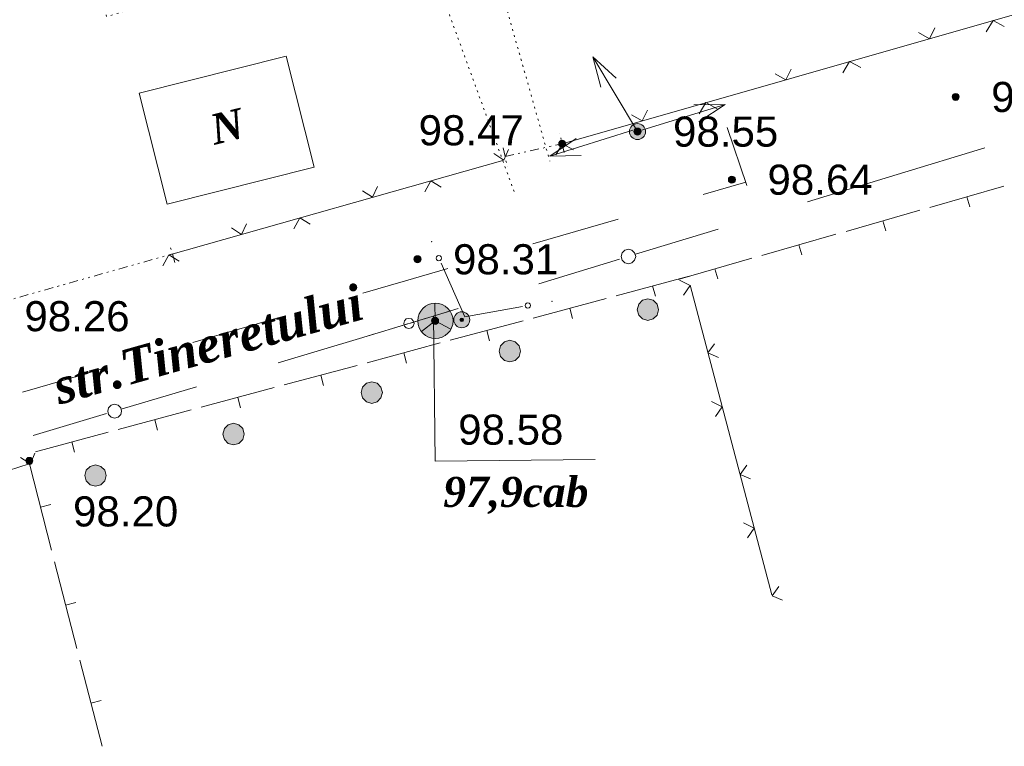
# Model space of a CAD drawing. Header units: millimetres. Extents: x 9396 to 25236, y 15106 to 31102.
# Tile 130 of 256: x 11471 to 11527, y 16068 to 16109. Entities that reach past the tile are written whole.
import ezdxf
from ezdxf.enums import TextEntityAlignment as Align

# ---------------------------------------------------------------- set-up
doc = ezdxf.new("R2010")
doc.units = ezdxf.units.MM
for name, pattern in [('DIVIDE', [1.25, 0.5, -0.25, 0, -0.25, 0, -0.25]), ('DOT', [0.25, 0, -0.25]), ('HIDDEN', [0.375, 0.25, -0.125])]:
    doc.linetypes.add(name, pattern=pattern)
for name, color, linetype, lineweight, true_color in [('1001010', 7, 'Continuous', 9, 0x000000), ('1060000', 7, 'Continuous', 9, 0x000000), ('1070000', 7, 'DOT', 9, 0x000000), ('2030012', 7, 'Continuous', 9, 0x000000), ('21100200', 7, 'HIDDEN', 0, 0x800080), ('3000105', 7, 'DIVIDE', 9, 0x000000), ('3000220', 7, 'Continuous', 9, 0x000000), ('3000260', 7, 'Continuous', 9, 0x000000), ('4000220', 7, 'Continuous', 9, 0x000000), ('5010210', 7, 'Continuous', 20, 0x008000), ('6011210', 1, 'Continuous', 9, 0xff0000), ('9010110', 7, 'Continuous', 9, 0x000000), ('9010120', 7, 'Continuous', 20, 0x000000), ('9010200', 7, 'Continuous', 9, 0x000000)]:
    doc.layers.add(name, color=color, linetype=linetype, lineweight=lineweight, true_color=true_color)
doc.styles.add('12', font='timesbi.ttf', dxfattribs={"height": 0.001692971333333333})
doc.styles.add('2', font='timesbi.ttf', dxfattribs={"height": 0.001692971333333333})
doc.styles.add('9', font='timesbi.ttf', dxfattribs={"height": 0.001692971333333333})
doc.styles.add('F2', font='arial.ttf', dxfattribs={"height": 0.001692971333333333})

# ---------------------------------------------------------------- blocks, each defined once
blk = doc.blocks.new('SYMBOL2030012')
at = {"true_color": 0xffffff}
h = blk.add_hatch(color=7, dxfattribs=at)
edge = h.paths.add_edge_path()
edge.add_arc((0, 0), 0.225, 0, 360)
at = {"true_color": 0x000000}
h = blk.add_hatch(color=18, dxfattribs=at)
edge = h.paths.add_edge_path()
edge.add_arc((0, 0), 0.05, 0, 360)
at = {"color": 18, "linetype": 'Continuous', "lineweight": 0, "true_color": 0x000000}
for radius in [0.225, 0.05]:
    blk.add_circle((0, 0), radius, dxfattribs=at)
blk = doc.blocks.new('SYMBOL9010200')
at = {"true_color": 0xffffff}
h = blk.add_hatch(color=7, dxfattribs=at)
edge = h.paths.add_edge_path()
edge.add_arc((0.01, 0), 0.495, 0, 360)
at = {"color": 18, "linetype": 'Continuous', "lineweight": 0, "true_color": 0x000000, "flags": 128}
for points in [[(0.0025, 0.007), (-0.007, 0.495)], [(0.0025, 0.0025), (-0.3845, -0.3005)], [(0.005, 0), (0.44, -0.238)]]:
    blk.add_lwpolyline(points, dxfattribs=at)
at = {"color": 18, "linetype": 'Continuous', "lineweight": 0, "true_color": 0x000000}
blk.add_circle((0.01, 0), 0.495, dxfattribs=at)
blk = doc.blocks.new('SYMBOL21100200')
at = {"true_color": 0x800080}
h = blk.add_hatch(color=216, dxfattribs=at)
edge = h.paths.add_edge_path()
edge.add_arc((0, 0), 0.1, 0, 360)
at = {"color": 216, "linetype": 'Continuous', "lineweight": 0, "true_color": 0x800080}
blk.add_circle((0, 0), 0.1, dxfattribs=at)

msp = doc.modelspace()

# ---------------------------------------------------------------- hatches: boundary and pattern name
at = {"layer": '4000220', "true_color": 0xffffff}
h = msp.add_hatch(color=7, dxfattribs=at)
h.paths.add_polyline_path([(11475.53088953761, 16082.50672905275), (11475.83088953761, 16082.58672905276), (11476.05088953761, 16082.80672905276), (11476.13088953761, 16083.10672905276), (11476.05088953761, 16083.40672905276), (11475.83088953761, 16083.62672905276), (11475.53088953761, 16083.71672905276), (11475.23088953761, 16083.62672905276), (11475.01088953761, 16083.40672905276), (11474.93088953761, 16083.10672905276), (11475.01088953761, 16082.80672905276), (11475.23088953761, 16082.58672905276)])
h.paths.add_polyline_path([(11483.30088953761, 16084.83672905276), (11483.60088953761, 16084.91672905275), (11483.82088953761, 16085.13672905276), (11483.90088953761, 16085.43672905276), (11483.82088953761, 16085.74672905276), (11483.60088953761, 16085.96672905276), (11483.30088953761, 16086.04672905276), (11483.00088953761, 16085.96672905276), (11482.78088953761, 16085.74672905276), (11482.70088953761, 16085.43672905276), (11482.78088953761, 16085.13672905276), (11483.00088953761, 16084.91672905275)])
h.paths.add_polyline_path([(11491.07088953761, 16087.16672905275), (11491.37088953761, 16087.24672905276), (11491.59088953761, 16087.47672905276), (11491.67088953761, 16087.77672905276), (11491.59088953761, 16088.07672905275), (11491.37088953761, 16088.29672905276), (11491.07088953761, 16088.37672905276), (11490.77088953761, 16088.29672905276), (11490.55088953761, 16088.07672905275), (11490.47088953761, 16087.77672905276), (11490.55088953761, 16087.47672905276), (11490.77088953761, 16087.24672905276)])
h.paths.add_polyline_path([(11498.84088953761, 16089.50672905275), (11499.14088953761, 16089.58672905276), (11499.36088953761, 16089.80672905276), (11499.44088953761, 16090.10672905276), (11499.36088953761, 16090.40672905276), (11499.14088953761, 16090.62672905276), (11498.84088953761, 16090.71672905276), (11498.54088953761, 16090.62672905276), (11498.32088953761, 16090.40672905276), (11498.24088953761, 16090.10672905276), (11498.32088953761, 16089.80672905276), (11498.54088953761, 16089.58672905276)])
h.paths.add_polyline_path([(11506.61088953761, 16091.83672905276), (11506.91088953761, 16091.91672905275), (11507.13088953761, 16092.13672905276), (11507.21088953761, 16092.43672905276), (11507.13088953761, 16092.74672905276), (11506.91088953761, 16092.96672905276), (11506.61088953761, 16093.04672905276), (11506.31088953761, 16092.96672905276), (11506.09088953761, 16092.74672905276), (11506.01088953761, 16092.43672905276), (11506.09088953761, 16092.13672905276), (11506.31088953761, 16091.91672905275)])

# ---------------------------------------------------------------- linework, layer by layer
at = {"layer": '1001010', "color": 253}
msp.add_line((11477.98800447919, 16104.61201235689, 16.28268429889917), (11479.55836177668, 16098.37021342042, 16.28268429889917), dxfattribs=at)
msp.add_polyline3d([(11479.55836177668, 16098.37021342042, 16.28268429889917), (11487.83709461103, 16100.45303740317, 20.82416401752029), (11486.26673731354, 16106.69483633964, 20.82416401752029), (11477.98800447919, 16104.61201235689, 16.28268429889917)], dxfattribs=at)
at = {"layer": '1060000', "color": 253}
msp.add_polyline3d([(11494.55140570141, 16092.087581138, 19.91644292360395), (11494.63560632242, 16083.91853190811, 16.82690680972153), (11503.64166802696, 16084.01972361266, 16.82690680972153)], dxfattribs=at)
at = {"layer": '1070000', "color": 253}
for points in [[(11523.6960732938, 16132.75736283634, 20.82416401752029), (11499.11532914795, 16125.49466681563, 20.82416401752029), (11497.43089339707, 16122.35218272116, 20.82416401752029), (11499.04749965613, 16116.60595866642, 20.82416401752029), (11496.79773307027, 16115.97302359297, 20.82416401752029), (11501.09056669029, 16100.79043878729, 20.82416401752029)], [(11499.08039548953, 16099.08353620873, 20.82416401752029), (11493.64341590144, 16113.94836571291, 20.82416401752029), (11476.15786577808, 16108.93047261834, 20.82416401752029), (11468.9304808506, 16132.07996200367, 20.82416401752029)]]:
    msp.add_polyline3d(points, dxfattribs=at)
at = {"layer": '3000105', "color": 253}
for p, q in [((11501.89636022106, 16101.28439397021, 11.62618845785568), (11501.65805789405, 16102.35827105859, 11.62618845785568)), ((11498.56934624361, 16101.05826457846, 14.99661505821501), (11501.78804098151, 16101.77251991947, 8.255761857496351)), ((11498.46102700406, 16101.54639052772, 11.62618845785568), (11498.69932933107, 16100.47251343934, 11.62618845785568)), ((11479.99174352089, 16095.09499224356, 8.255761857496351), (11479.69267479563, 16096.15355631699, 8.255761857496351)), ((11469.87269875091, 16092.75570085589, 8.255761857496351), (11479.85580319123, 16095.57615773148, 8.255761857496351))]:
    msp.add_line(p, q, dxfattribs=at)
at = {"layer": '3000220', "color": 253}
for p, q in [((11526.62088953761, 16099.38672905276, 102.6144383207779), (11522.47088953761, 16098.19672905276, 102.6144383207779)), ((11524.55088953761, 16098.78672905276, 102.6144383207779), (11524.71088953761, 16098.21672905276, 102.6144383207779)), ((11521.90088953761, 16098.03672905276, 102.6144383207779), (11517.75088953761, 16096.84672905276, 102.6144383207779)), ((11519.82088953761, 16097.43672905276, 102.6144383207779), (11519.99088953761, 16096.86672905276, 102.6144383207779)), ((11517.18088953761, 16096.68672905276, 102.6144383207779), (11513.02088953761, 16095.49672905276, 102.6144383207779)), ((11515.10088953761, 16096.08672905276, 102.6144383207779), (11515.27088953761, 16095.51672905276, 102.6144383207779)), ((11512.46088953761, 16095.33672905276, 102.6144383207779), (11508.30088953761, 16094.14672905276, 102.6144383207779)), ((11510.38088953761, 16094.73672905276, 102.6144383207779), (11510.54088953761, 16094.16672905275, 102.6144383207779)), ((11508.93088953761, 16094.32672905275, 102.6144383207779), (11504.82088953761, 16093.21672905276, 102.6144383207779)), ((11506.87088953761, 16093.77672905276, 102.6144383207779), (11507.03088953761, 16093.19672905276, 102.6144383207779)), ((11504.26088953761, 16093.06672905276, 102.6144383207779), (11500.15088953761, 16091.96672905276, 102.6144383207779)), ((11502.21088953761, 16092.51672905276, 102.6144383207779), (11502.36088953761, 16091.93672905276, 102.6144383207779)), ((11499.59088953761, 16091.81672905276, 102.6144383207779), (11495.48088953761, 16090.71672905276, 102.6144383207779)), ((11497.54088953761, 16091.26672905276, 102.6144383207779), (11497.69088953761, 16090.68672905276, 102.6144383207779)), ((11494.92088953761, 16090.56672905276, 102.6144383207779), (11490.82088953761, 16089.45672905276, 102.6144383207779)), ((11492.87088953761, 16090.00672905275, 102.6144383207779), (11493.03088953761, 16089.42672905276, 102.6144383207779)), ((11490.26088953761, 16089.30672905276, 102.6144383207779), (11486.15088953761, 16088.20672905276, 102.6144383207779)), ((11488.20088953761, 16088.75672905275, 102.6144383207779), (11488.36088953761, 16088.17672905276, 102.6144383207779)), ((11485.59088953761, 16088.05672905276, 102.6144383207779), (11481.48088953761, 16086.94672905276, 102.6144383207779)), ((11483.54088953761, 16087.50672905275, 102.6144383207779), (11483.69088953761, 16086.92672905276, 102.6144383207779)), ((11480.92088953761, 16086.79672905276, 102.6144383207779), (11476.81088953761, 16085.69672905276, 102.6144383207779)), ((11478.87088953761, 16086.24672905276, 102.6144383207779), (11479.02088953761, 16085.66672905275, 102.6144383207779)), ((11476.25088953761, 16085.54672905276, 102.6144383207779), (11472.15088953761, 16084.43672905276, 102.6144383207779)), ((11474.20088953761, 16084.99672905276, 102.6144383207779), (11474.36088953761, 16084.41672905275, 102.6144383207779)), ((11471.81088953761, 16083.76672905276, 2.469654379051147), (11473.06088953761, 16078.90672905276, 2.469654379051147)), ((11472.43088953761, 16081.33672905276, 2.469654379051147), (11473.01088953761, 16081.48672905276, 2.469654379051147)), ((11473.23088953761, 16078.24672905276, 2.469654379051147), (11474.48088953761, 16073.38672905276, 2.469654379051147)), ((11473.85088953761, 16075.81672905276, 2.469654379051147), (11474.43088953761, 16075.96672905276, 2.469654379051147)), ((11474.65088953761, 16072.72672905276, 2.469654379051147), (11475.90088953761, 16067.87672905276, 2.469654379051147)), ((11475.27088953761, 16070.29672905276, 2.469654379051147), (11475.85088953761, 16070.44672905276, 2.469654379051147))]:
    msp.add_line(p, q, dxfattribs=at)
at = {"layer": '3000260', "color": 253}
for p, q in [((11501.78804098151, 16101.77251991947, 8.255761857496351), (11538.52495236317, 16112.27906036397, 8.255761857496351)), ((11479.64190406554, 16095.51572630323, 8.255761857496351), (11498.43831932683, 16100.83898747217, 8.255761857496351)), ((11508.97875400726, 16093.81179784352, 1.824374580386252), (11513.5753432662, 16076.4022583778, 18.55342415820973)), ((11446.47012850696, 16075.81782100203, 2.469654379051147), (11471.81024337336, 16083.76241769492, 2.469654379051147))]:
    msp.add_line(p, q, dxfattribs=at)
for points in [[(11525.64088953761, 16108.07672905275, 8.255761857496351), (11526.02088953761, 16108.70672905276, 8.255761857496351), (11526.65088953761, 16108.36672905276, 8.255761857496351)], [(11521.83088953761, 16108.02672905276, 8.255761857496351), (11522.44088953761, 16107.67672905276, 8.255761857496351), (11522.74088953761, 16108.28672905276, 8.255761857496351)], [(11517.57088953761, 16105.76672905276, 8.255761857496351), (11517.94088953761, 16106.39672905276, 8.255761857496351), (11518.58088953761, 16106.05672905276, 8.255761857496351)], [(11513.76088953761, 16105.71672905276, 8.255761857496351), (11514.36088953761, 16105.36672905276, 8.255761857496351), (11514.67088953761, 16105.97672905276, 8.255761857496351)], [(11509.49088953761, 16103.45672905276, 8.255761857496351), (11509.87088953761, 16104.08672905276, 8.255761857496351), (11510.50088953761, 16103.74672905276, 8.255761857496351)], [(11505.69088953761, 16103.40672905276, 8.255761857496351), (11506.29088953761, 16103.05672905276, 8.255761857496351), (11506.59088953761, 16103.66672905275, 8.255761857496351)], [(11501.42088953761, 16101.14672905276, 8.255761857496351), (11501.80088953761, 16101.77672905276, 8.255761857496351), (11502.43088953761, 16101.43672905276, 8.255761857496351)], [(11497.94088953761, 16101.21672905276, 8.255761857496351), (11498.50088953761, 16100.85672905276, 8.255761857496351), (11498.76088953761, 16101.44672905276, 8.255761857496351)], [(11494.06088953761, 16099.07672905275, 8.255761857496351), (11494.39088953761, 16099.69672905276, 8.255761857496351), (11494.98088953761, 16099.33672905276, 8.255761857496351)], [(11490.56088953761, 16099.12672905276, 8.255761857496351), (11491.12088953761, 16098.76672905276, 8.255761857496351), (11491.39088953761, 16099.36672905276, 8.255761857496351)], [(11483.19088953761, 16097.03672905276, 8.255761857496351), (11483.75088953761, 16096.67672905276, 8.255761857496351), (11484.02088953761, 16097.27672905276, 8.255761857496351)], [(11486.69088953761, 16096.99672905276, 8.255761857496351), (11487.02088953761, 16097.60672905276, 8.255761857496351), (11487.61088953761, 16097.25672905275, 8.255761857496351)], [(11479.32088953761, 16094.90672905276, 8.255761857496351), (11479.65088953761, 16095.51672905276, 8.255761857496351), (11480.24088953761, 16095.16672905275, 8.255761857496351)], [(11508.38088953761, 16094.10672905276, 10.18889936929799), (11508.98088953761, 16093.80672905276, 10.18889936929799), (11508.61088953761, 16093.25672905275, 10.18889936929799)], [(11510.36088953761, 16090.52672905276, 10.18889936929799), (11509.98088953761, 16090.00672905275, 10.18889936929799), (11510.57088953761, 16089.75672905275, 10.18889936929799)], [(11510.19088953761, 16087.27672905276, 10.18889936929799), (11510.78088953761, 16086.97672905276, 10.18889936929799), (11510.41088953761, 16086.42672905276, 10.18889936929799)], [(11471.31088953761, 16084.12672905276, 2.469654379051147), (11471.87088953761, 16083.77672905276, 2.469654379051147), (11472.11088953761, 16084.37672905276, 2.469654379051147)], [(11512.17088953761, 16083.69672905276, 10.18889936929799), (11511.79088953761, 16083.17672905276, 10.18889936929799), (11512.37088953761, 16082.92672905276, 10.18889936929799)], [(11511.99088953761, 16080.44672905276, 10.18889936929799), (11512.59088953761, 16080.14672905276, 10.18889936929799), (11512.21088953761, 16079.59672905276, 10.18889936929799)], [(11513.97088953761, 16076.86672905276, 10.18889936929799), (11513.59088953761, 16076.34672905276, 10.18889936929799), (11514.17088953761, 16076.09672905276, 10.18889936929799)]]:
    msp.add_polyline3d(points, dxfattribs=at)
at = {"layer": '4000220', "color": 253}
for points in [[(11506.61088953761, 16091.83672905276, 102.6144383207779), (11506.91088953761, 16091.91672905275, 102.6144383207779), (11507.13088953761, 16092.13672905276, 102.6144383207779), (11507.21088953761, 16092.43672905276, 102.6144383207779), (11507.13088953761, 16092.74672905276, 102.6144383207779), (11506.91088953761, 16092.96672905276, 102.6144383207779), (11506.61088953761, 16093.04672905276, 102.6144383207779), (11506.31088953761, 16092.96672905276, 102.6144383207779), (11506.09088953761, 16092.74672905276, 102.6144383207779), (11506.01088953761, 16092.43672905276, 102.6144383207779), (11506.09088953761, 16092.13672905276, 102.6144383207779), (11506.31088953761, 16091.91672905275, 102.6144383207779), (11506.61088953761, 16091.83672905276, 102.6144383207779)], [(11498.84088953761, 16089.50672905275, 102.6144383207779), (11499.14088953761, 16089.58672905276, 102.6144383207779), (11499.36088953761, 16089.80672905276, 102.6144383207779), (11499.44088953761, 16090.10672905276, 102.6144383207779), (11499.36088953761, 16090.40672905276, 102.6144383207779), (11499.14088953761, 16090.62672905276, 102.6144383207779), (11498.84088953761, 16090.71672905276, 102.6144383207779), (11498.54088953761, 16090.62672905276, 102.6144383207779), (11498.32088953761, 16090.40672905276, 102.6144383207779), (11498.24088953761, 16090.10672905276, 102.6144383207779), (11498.32088953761, 16089.80672905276, 102.6144383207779), (11498.54088953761, 16089.58672905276, 102.6144383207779), (11498.84088953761, 16089.50672905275, 102.6144383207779)], [(11491.07088953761, 16087.16672905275, 102.6144383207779), (11491.37088953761, 16087.24672905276, 102.6144383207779), (11491.59088953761, 16087.47672905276, 102.6144383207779), (11491.67088953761, 16087.77672905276, 102.6144383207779), (11491.59088953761, 16088.07672905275, 102.6144383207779), (11491.37088953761, 16088.29672905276, 102.6144383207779), (11491.07088953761, 16088.37672905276, 102.6144383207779), (11490.77088953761, 16088.29672905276, 102.6144383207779), (11490.55088953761, 16088.07672905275, 102.6144383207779), (11490.47088953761, 16087.77672905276, 102.6144383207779), (11490.55088953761, 16087.47672905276, 102.6144383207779), (11490.77088953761, 16087.24672905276, 102.6144383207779), (11491.07088953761, 16087.16672905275, 102.6144383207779)], [(11483.30088953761, 16084.83672905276, 102.6144383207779), (11483.60088953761, 16084.91672905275, 102.6144383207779), (11483.82088953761, 16085.13672905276, 102.6144383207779), (11483.90088953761, 16085.43672905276, 102.6144383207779), (11483.82088953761, 16085.74672905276, 102.6144383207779), (11483.60088953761, 16085.96672905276, 102.6144383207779), (11483.30088953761, 16086.04672905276, 102.6144383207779), (11483.00088953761, 16085.96672905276, 102.6144383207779), (11482.78088953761, 16085.74672905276, 102.6144383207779), (11482.70088953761, 16085.43672905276, 102.6144383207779), (11482.78088953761, 16085.13672905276, 102.6144383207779), (11483.00088953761, 16084.91672905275, 102.6144383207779), (11483.30088953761, 16084.83672905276, 102.6144383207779)], [(11475.53088953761, 16082.50672905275, 102.6144383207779), (11475.83088953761, 16082.58672905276, 102.6144383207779), (11476.05088953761, 16082.80672905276, 102.6144383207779), (11476.13088953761, 16083.10672905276, 102.6144383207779), (11476.05088953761, 16083.40672905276, 102.6144383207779), (11475.83088953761, 16083.62672905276, 102.6144383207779), (11475.53088953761, 16083.71672905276, 102.6144383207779), (11475.23088953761, 16083.62672905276, 102.6144383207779), (11475.01088953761, 16083.40672905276, 102.6144383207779), (11474.93088953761, 16083.10672905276, 102.6144383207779), (11475.01088953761, 16082.80672905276, 102.6144383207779), (11475.23088953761, 16082.58672905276, 102.6144383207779), (11475.53088953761, 16082.50672905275, 102.6144383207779)]]:
    msp.add_polyline3d(points, close=True, dxfattribs=at)
at = {"layer": '5010210'}
for p, q in [((11511.07088953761, 16102.69672905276, 53.63388296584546), (11512.18088953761, 16099.41672905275, 53.63388296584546)), ((11512.11088953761, 16099.61672905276, 53.63388296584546), (11509.72088953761, 16098.92672905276, 53.63388296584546)), ((11500.14088953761, 16096.14672905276, 53.63388296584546), (11504.93088953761, 16097.53672905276, 53.63388296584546)), ((11495.36088953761, 16094.75672905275, 53.63388296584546), (11492.97088953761, 16094.05672905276, 53.63388296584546)), ((11492.97088953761, 16094.05672905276, 53.63388296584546), (11490.57088953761, 16093.36672905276, 53.63388296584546)), ((11481.00088953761, 16090.58672905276, 53.63388296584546), (11485.79088953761, 16091.97672905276, 53.63388296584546)), ((11476.21088953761, 16089.19672905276, 53.63388296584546), (11473.82088953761, 16088.49672905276, 53.63388296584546)), ((11473.82088953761, 16088.49672905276, 53.63388296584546), (11471.43088953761, 16087.80672905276, 53.63388296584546))]:
    msp.add_line(p, q, dxfattribs=at)
at = {"layer": '6011210'}
for p, q in [((11506.02192098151, 16102.45745991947, 14.99661505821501), (11503.51546240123, 16106.66788334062, 14.99661505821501)), ((11506.27265234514, 16102.53780554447, 14.99661505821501), (11510.95653399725, 16103.97699026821, 14.99661505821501)), ((11505.76669382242, 16102.53780554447, 14.99661505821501), (11501.08782357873, 16101.08241101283, 14.99661505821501))]:
    msp.add_line(p, q, dxfattribs=at)
for points in [[(11503.95541502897, 16104.95136311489, 14.99661505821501), (11503.51546240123, 16106.66788334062, 14.99661505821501), (11503.51546240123, 16106.66788334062, 14.99661505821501), (11504.81468511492, 16105.46288527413, 14.99661505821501)], [(11509.18465824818, 16103.95562838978, 14.99661505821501), (11510.95653399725, 16103.97699026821, 14.99661505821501), (11510.95653399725, 16103.97699026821, 14.99661505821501), (11509.47836941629, 16102.99973417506, 14.99661505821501)], [(11502.85961473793, 16101.10990807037, 14.99661505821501), (11501.08782357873, 16101.08241101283, 14.99661505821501), (11501.08782357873, 16101.08241101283, 14.99661505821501), (11502.56259544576, 16102.06477954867, 14.99661505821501)]]:
    msp.add_polyline3d(points, dxfattribs=at)
at = {"layer": '9010110', "color": 253}
for q in [(11494.96949928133, 16095.05826356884, 42.29973806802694), (11499.55297356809, 16092.62162355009, 42.29973806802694)]:
    msp.add_line((11496.30456473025, 16092.04038347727, 42.29973806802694), q, dxfattribs=at)
for points in [[(11494.99812969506, 16095.33261630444, 42.29973806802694), (11494.97803350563, 16095.40761630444, 42.29973806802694), (11494.92312969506, 16095.462520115, 42.29973806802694), (11494.84812969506, 16095.48261630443, 42.29973806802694), (11494.77312969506, 16095.462520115, 42.29973806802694), (11494.71822588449, 16095.40761630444, 42.29973806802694), (11494.69812969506, 16095.33261630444, 42.29973806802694), (11494.71822588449, 16095.25761630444, 42.29973806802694), (11494.77312969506, 16095.20271249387, 42.29973806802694), (11494.84812969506, 16095.18261630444, 42.29973806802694), (11494.92312969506, 16095.20271249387, 42.29973806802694), (11494.97803350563, 16095.25761630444, 42.29973806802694), (11494.99812969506, 16095.33261630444, 42.29973806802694)], [(11499.99828346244, 16092.67446355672, 42.29973806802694), (11499.978187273, 16092.74946355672, 42.29973806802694), (11499.92328346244, 16092.80436736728, 42.29973806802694), (11499.84828346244, 16092.82446355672, 42.29973806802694), (11499.77328346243, 16092.80436736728, 42.29973806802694), (11499.71837965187, 16092.74946355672, 42.29973806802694), (11499.69828346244, 16092.67446355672, 42.29973806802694), (11499.71837965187, 16092.59946355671, 42.29973806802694), (11499.77328346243, 16092.54455974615, 42.29973806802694), (11499.84828346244, 16092.52446355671, 42.29973806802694), (11499.92328346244, 16092.54455974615, 42.29973806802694), (11499.978187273, 16092.59946355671, 42.29973806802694), (11499.99828346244, 16092.67446355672, 42.29973806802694)]]:
    msp.add_polyline3d(points, close=True, dxfattribs=at)
at = {"layer": '9010110'}
for p in [(11494.43727162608, 16096.26135008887, 42.29973806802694), (11501.20489103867, 16092.91720230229, 42.29973806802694)]:
    msp.add_point(p, dxfattribs=at)
at = {"layer": '9010120', "color": 253}
for p, q in [((11520.62088953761, 16100.03672905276, 16.31893730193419), (11525.56088953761, 16101.54672905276, 16.31893730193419)), ((11515.59088953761, 16098.50672905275, 16.31893730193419), (11520.62088953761, 16100.03672905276, 16.31893730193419)), ((11510.55088953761, 16096.96672905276, 16.31893730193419), (11505.91088953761, 16095.55672905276, 16.31893730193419)), ((11505.00088953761, 16095.27672905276, 16.31893730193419), (11500.47088953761, 16093.89672905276, 16.31893730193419)), ((11490.39088953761, 16090.81672905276, 16.31893730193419), (11495.33088953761, 16092.32672905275, 16.31893730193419)), ((11495.93088953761, 16092.50672905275, 27.39924157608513), (11495.02088953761, 16092.22672905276, 27.39924157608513)), ((11493.25088953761, 16091.68672905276, 27.39924157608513), (11494.08088953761, 16091.94672905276, 27.39924157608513)), ((11492.23088953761, 16091.37672905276, 27.39924157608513), (11493.08088953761, 16091.63672905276, 27.39924157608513)), ((11485.80088953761, 16089.45672905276, 23.70580681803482), (11490.39088953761, 16090.81672905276, 23.70580681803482)), ((11491.31088953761, 16091.09672905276, 27.39924157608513), (11490.39088953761, 16090.81672905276, 27.39924157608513)), ((11481.21088953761, 16088.09672905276, 23.70580681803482), (11476.98088953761, 16086.83672905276, 23.70580681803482)), ((11476.15088953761, 16086.59672905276, 23.70580681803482), (11472.02088953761, 16085.36672905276, 23.70580681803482))]:
    msp.add_line(p, q, dxfattribs=at)
for points in [[(11505.51088953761, 16095.01672905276, 16.31893730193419), (11505.71088953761, 16095.07672905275, 16.31893730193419), (11505.86088953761, 16095.22672905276, 16.31893730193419), (11505.92088953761, 16095.42672905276, 16.31893730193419), (11505.86088953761, 16095.63672905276, 16.31893730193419), (11505.71088953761, 16095.78672905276, 16.31893730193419), (11505.51088953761, 16095.83672905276, 16.31893730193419), (11505.30088953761, 16095.78672905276, 16.31893730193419), (11505.15088953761, 16095.63672905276, 16.31893730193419), (11505.10088953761, 16095.42672905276, 16.31893730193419), (11505.15088953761, 16095.22672905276, 16.31893730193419), (11505.30088953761, 16095.07672905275, 16.31893730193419), (11505.51088953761, 16095.01672905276, 16.31893730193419)], [(11493.16088953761, 16091.37672905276, 27.39924157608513), (11493.30088953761, 16091.41672905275, 27.39924157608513), (11493.41088953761, 16091.51672905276, 27.39924157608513), (11493.45088953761, 16091.66672905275, 27.39924157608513), (11493.41088953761, 16091.80672905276, 27.39924157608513), (11493.30088953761, 16091.91672905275, 27.39924157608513), (11493.16088953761, 16091.94672905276, 27.39924157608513), (11493.01088953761, 16091.91672905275, 27.39924157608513), (11492.91088953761, 16091.80672905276, 27.39924157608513), (11492.87088953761, 16091.66672905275, 27.39924157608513), (11492.91088953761, 16091.51672905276, 27.39924157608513), (11493.01088953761, 16091.41672905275, 27.39924157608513), (11493.16088953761, 16091.37672905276, 27.39924157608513)], [(11476.61088953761, 16086.33672905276, 23.70580681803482), (11476.81088953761, 16086.39672905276, 23.70580681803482), (11476.95088953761, 16086.53672905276, 23.70580681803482), (11477.00088953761, 16086.73672905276, 23.70580681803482), (11476.95088953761, 16086.92672905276, 23.70580681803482), (11476.81088953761, 16087.06672905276, 23.70580681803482), (11476.61088953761, 16087.12672905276, 23.70580681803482), (11476.42088953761, 16087.06672905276, 23.70580681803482), (11476.27088953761, 16086.92672905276, 23.70580681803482), (11476.22088953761, 16086.73672905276, 23.70580681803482), (11476.27088953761, 16086.53672905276, 23.70580681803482), (11476.42088953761, 16086.39672905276, 23.70580681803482), (11476.61088953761, 16086.33672905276, 23.70580681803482)]]:
    msp.add_polyline3d(points, close=True, dxfattribs=at)

# ---------------------------------------------------------------- block references
at = {"layer": '2030012', "color": 253, "xscale": 2, "yscale": 2, "zscale": 2}
for p in [(11506.02192098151, 16102.45745991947, 53.63388296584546), (11496.13585099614, 16091.87003902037, 11.33207763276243)]:
    msp.add_blockref('SYMBOL2030012', p, dxfattribs=at)
at = {"layer": '21100200', "xscale": 2, "yscale": 2, "zscale": 2}
for p in [(11523.91942098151, 16104.40719991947, 197.37464), (11506.02192098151, 16102.45745991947, 197.09482), (11501.78804098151, 16101.77251991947, 196.93764), (11511.33407176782, 16099.75189436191, 197.28), (11493.64700098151, 16095.27569991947, 196.61292), (11494.63560632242, 16091.81148486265, 197.15118), (11471.80992553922, 16083.93171646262, 196.4)]:
    msp.add_blockref('SYMBOL21100200', p, dxfattribs=at)
at = {"layer": '9010200', "color": 253, "xscale": 2, "yscale": 2, "zscale": 2}
msp.add_blockref('SYMBOL9010200', (11494.63560632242, 16091.81148486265, 42.29973806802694), dxfattribs=at)

# ---------------------------------------------------------------- texts
at = {"layer": '1001010', "color": 253, "style": '9'}
msp.add_text('N', height=1.692971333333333, rotation=13.69999999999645, dxfattribs=at).set_placement((11482.03254954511, 16102.53252488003, 18.55342415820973), align=Align.MIDDLE_LEFT)
at = {"layer": '21100200', "color": 253, "style": 'F2'}
for s, p in [('98.69', (11525.91942098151, 16104.40719991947, 197.37464)), ('98.47', (11493.70804098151, 16102.53251991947, 16.45764)), ('98.55', (11508.02192098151, 16102.45745991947, 197.09482)), ('98.64', (11513.33407176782, 16099.75189436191, 197.28)), ('98.31', (11495.64700098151, 16095.27569991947, 196.61292)), ('98.26', (11471.53436874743, 16092.0744510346, 196.52)), ('98.58', (11495.93560632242, 16085.69148486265, 17.99118)), ('98.20', (11474.26992553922, 16081.09171646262, 196.4))]:
    msp.add_text(s, height=1.692971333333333, dxfattribs=at).set_placement(p, align=Align.MIDDLE_LEFT)
at = {"layer": '3000260', "color": 253, "style": '2'}
msp.add_text('str.Tineretului', height=1.987971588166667, rotation=15.70000000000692, dxfattribs=at).set_placement((11473.23088953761, 16088.05172905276, 27.44845283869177), align=Align.MIDDLE_LEFT)
at = {"layer": '9010200', "color": 253, "style": '12'}
msp.add_text('97,9cab', height=1.692971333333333, dxfattribs=at).set_placement((11495.09560632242, 16082.19148486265, 42.29973806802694), align=Align.MIDDLE_LEFT)

doc.saveas('drawing.dxf')
